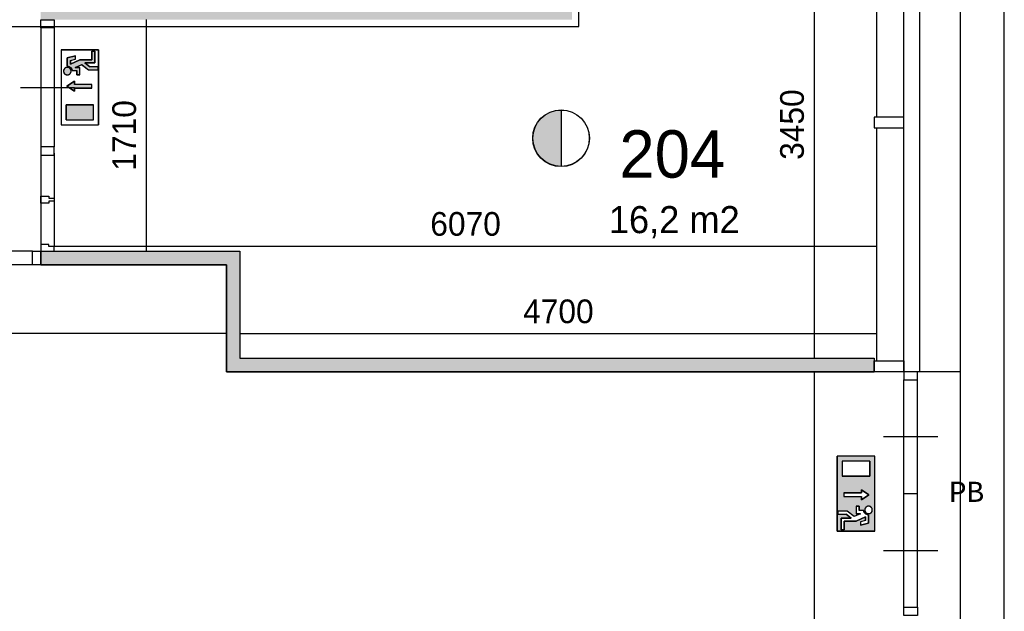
# Model space of a CAD drawing. Extents: x 393774 to 561444, y -100020 to -6220.
# Tile 45 of 47: x 529819 to 537085, y -22490 to -18120. Entities that reach past the tile are written whole.
import ezdxf
from ezdxf.enums import TextEntityAlignment as Align

# ---------------------------------------------------------------- set-up
doc = ezdxf.new("R2010")
doc.units = 0
doc.header["$MEASUREMENT"] = 0
doc.header["$PDMODE"] = 35
doc.header["$PDSIZE"] = -0.5
doc.layers.get('0').update_dxf_attribs({"linetype": 'CONTINUOUS'})
doc.layers.get('DEFPOINTS').update_dxf_attribs({"linetype": 'CONTINUOUS'})
for name, color, linetype in [('-02$TEKST$$$MAAT', 252, 'CONTINUOUS'), ('AA$1A---_ARCEER', 252, 'CONTINUOUS'), ('AL21----_BUITENWAND', 252, 'CONTINUOUS'), ('AL22----_BINNENWAND', 252, 'CONTINUOUS'), ('AL31----_BUITENKOZIJN', 252, 'CONTINUOUS'), ('AL32----_BINNENKOZIJN', 252, 'CONTINUOUS'), ('AM$1A---_MAATVOERING', 252, 'CONTINUOUS'), ('Brandweer', 252, 'CONTINUOUS'), ('brandweer NIEUW', 252, 'CONTINUOUS'), ('COMPARTIMENTERING', 252, 'CONTINUOUS'), ('LAYER01', 252, 'CONTINUOUS'), ('M2', 252, 'CONTINUOUS'), ('OMPARTIMENTERING', 252, 'CONTINUOUS')]:
    doc.layers.add(name, color=color, linetype=linetype)
doc.styles.add('B-01', font='b-gbp')
doc.styles.add('MONOTXT', font='MONOTXT')
doc.dimstyles.new('BBA_STAND', dxfattribs={"dimtxt": 175, "dimasz": 1, "dimexe": 1, "dimexo": 0.001, "dimgap": 75, "dimtad": 1, "dimdec": 0, "dimzin": 0, "dimdsep": 46, "dimtxsty": 'B-01', "dimblk": 'NONE', "dimblk1": 'NONE', "dimblk2": 'PIJL1', "dimcen": 1, "dimse1": 1, "dimse2": 1, "dimclrd": 256, "dimclre": 1, "dimclrt": 256, "dimadec": 0, "dimazin": 0, "dimtfac": 1, "dimtdec": 0, "dimtmove": 0, "dimatfit": 0, "dimldrblk": 'PIJL1', "dimfxl": 1, "dimtolj": 1, "dimtzin": 0, "dimarcsym": 0})

# ---------------------------------------------------------------- blocks, each defined once
blk = doc.blocks.new('*D6')
at = {"layer": 'AM$1A---_MAATVOERING', "lineweight": -2, "transparency": 16777216}
blk.add_line((537084.9, -37534), (537084.9, -9306.1), dxfattribs=at)
at = {"layer": 'DEFPOINTS', "color": 0, "transparency": 16777216}
for p in [(536758.2, -9306.1), (537084.9, -9306.1), (536758.3, -37534)]:
    blk.add_point(p, dxfattribs=at)
at = {"layer": 'AM$1A---_MAATVOERING', "transparency": 16777216, "insert": (536922.4, -23420), "char_height": 175, "attachment_point": 5, "rotation": 90, "style": 'B-01'}
blk.add_mtext('\\A1;28228', dxfattribs=at)
blk = doc.blocks.new('_None')
blk = doc.blocks.new('PIJL1')
at = {"color": 1, "linetype": 'ByBlock'}
blk.add_line((0, 82.6), (0, -82.6), dxfattribs=at)
blk.add_solid([(-100, 16.7), (-100, -16.7), (0, 0)], dxfattribs=at)
blk = doc.blocks.new('*D9')
at = {"layer": 'AM$1A---_MAATVOERING', "lineweight": -2, "transparency": 16777216}
blk.add_line((535681.9, -17170.1), (535681.9, -20620.1), dxfattribs=at)
at = {"layer": 'DEFPOINTS', "color": 0, "transparency": 16777216}
for p in [(535509.3, -17170.1), (535509.3, -20620.1), (535681.9, -20620.1)]:
    blk.add_point(p, dxfattribs=at)
at = {"layer": 'AM$1A---_MAATVOERING', "transparency": 16777216, "insert": (535519.4, -18895.1), "char_height": 175, "attachment_point": 5, "rotation": 90, "style": 'B-01'}
blk.add_mtext('\\A1;3450', dxfattribs=at)
blk = doc.blocks.new('*D11')
at = {"layer": 'AM$1A---_MAATVOERING', "lineweight": -2, "transparency": 16777216}
blk.add_line((535681.9, -20720.1), (535681.9, -33270.1), dxfattribs=at)
at = {"layer": 'DEFPOINTS', "color": 0, "transparency": 16777216}
for p in [(535090.9, -20720.1), (535320.9, -33270.1), (535681.9, -33270.1)]:
    blk.add_point(p, dxfattribs=at)
at = {"layer": 'AM$1A---_MAATVOERING', "transparency": 16777216, "insert": (535519.4, -26995.1), "char_height": 175, "attachment_point": 5, "rotation": 90, "style": 'B-01'}
blk.add_mtext('\\A1;12550', dxfattribs=at)
blk = doc.blocks.new('*D13')
at = {"layer": 'AM$1A---_MAATVOERING', "lineweight": -2, "transparency": 16777216}
blk.add_line((531444.3, -20438.1), (536144.3, -20438.1), dxfattribs=at)
at = {"layer": 'DEFPOINTS', "color": 0, "transparency": 16777216}
for p in [(531444.3, -20225.1), (536144.3, -20225.1), (536144.3, -20438.1)]:
    blk.add_point(p, dxfattribs=at)
at = {"layer": 'AM$1A---_MAATVOERING', "transparency": 16777216, "insert": (533794.3, -20275.6), "char_height": 175, "attachment_point": 5, "style": 'B-01'}
blk.add_mtext('\\A1;4700', dxfattribs=at)
blk = doc.blocks.new('*D14')
at = {"layer": 'AM$1A---_MAATVOERING', "lineweight": -2, "transparency": 16777216}
blk.add_line((530753.8, -19830.1), (530753.8, -18120.1), dxfattribs=at)
at = {"layer": 'DEFPOINTS', "color": 0, "transparency": 16777216}
for p in [(530753.8, -18120.1), (531172.8, -18120.1), (531243.2, -19830.1)]:
    blk.add_point(p, dxfattribs=at)
at = {"layer": 'AM$1A---_MAATVOERING', "transparency": 16777216, "insert": (530591.3, -18975.1), "char_height": 175, "attachment_point": 5, "rotation": 90, "style": 'B-01'}
blk.add_mtext('\\A1;1710', dxfattribs=at)
blk = doc.blocks.new('*D28')
at = {"layer": 'AM$1A---_MAATVOERING', "lineweight": -2, "transparency": 16777216}
blk.add_line((531344.3, -20438.1), (525174.3, -20438.1), dxfattribs=at)
at = {"layer": 'DEFPOINTS', "color": 0, "transparency": 16777216}
for p in [(525174.3, -20438.1), (525174.3, -20531.1), (531344.3, -20531.1)]:
    blk.add_point(p, dxfattribs=at)
at = {"layer": 'AM$1A---_MAATVOERING', "transparency": 16777216, "insert": (528259.3, -20275.6), "char_height": 175, "attachment_point": 5, "style": 'B-01'}
blk.add_mtext('\\A1;6170', dxfattribs=at)
blk = doc.blocks.new('*D180')
at = {"layer": 'AM$1A---_MAATVOERING', "lineweight": -2, "transparency": 16777216}
blk.add_line((530074.3, -19792.3), (536144.3, -19792.3), dxfattribs=at)
at = {"layer": 'DEFPOINTS', "color": 0, "transparency": 16777216}
for p in [(530074.3, -19629.5), (536144.3, -19780.1), (536144.3, -19792.3)]:
    blk.add_point(p, dxfattribs=at)
at = {"layer": 'AM$1A---_MAATVOERING', "transparency": 16777216, "insert": (533109.3, -19629.8), "char_height": 175, "attachment_point": 5, "style": 'B-01'}
blk.add_mtext('\\A1;6070', dxfattribs=at)

msp = doc.modelspace()

# ---------------------------------------------------------------- hatches: boundary and pattern name
at = {"layer": 'AA$1A---_ARCEER'}
h = msp.add_hatch(color=256, dxfattribs=at)
h.paths.add_polyline_path([(533684.3, -15420.1), (533684.3, -17920.1), (529974.3, -17920.1), (529974.3, -18120.1), (533894.3, -18120.1), (533894.3, -17920.1), (533894.3, -15420.1), (533894.3, -15220.1), (522194.3, -15220.1), (522194.3, -15420.1), (522194.3, -17920.1), (522404.3, -17920.1), (522404.3, -15420.1)])
h.paths.add_polyline_path([(528874.3, -18120.1), (528874.3, -17920.1), (528844.3, -17920.1), (528844.3, -17120.1), (528744.3, -17120.1), (528744.3, -17920.1), (528344.3, -17920.1), (528344.3, -15420.1), (528266.9, -15420.1), (528244.3, -15442.7), (528244.3, -17920.1), (528244.3, -18120.1)], flags=17)
h.paths.add_polyline_path([(528844.3, -16221.2), (528844.3, -15420.1), (528744.3, -15420.1), (528744.3, -16221.2)], flags=16)
h.paths.add_polyline_path([(525403.3, -15220.1), (525403.3, -9940.1), (525303.3, -9940.1), (525303.3, -13170.1), (525303.3, -15220.1)])
h.paths.add_polyline_path([(525894.3, -17920.1), (525894.3, -16820.1), (527244.3, -16820.1), (527244.3, -16720.1), (525894.3, -16720.1), (525894.3, -15420.1), (525794.3, -15420.1), (525794.3, -16720.1), (524594.3, -16720.1), (524594.3, -16820.1), (525794.3, -16820.1), (525794.3, -17920.1)], flags=17)
h.paths.add_polyline_path([(527244.3, -18120.1), (527244.3, -17920.1), (527144.3, -17920.1), (524544.3, -17920.1), (524544.3, -18120.1)], flags=17)
h.paths.add_polyline_path([(527244.3, -15820.1), (527244.3, -15420.1), (527144.3, -15420.1), (527144.3, -15820.1)], flags=16)
h.paths.add_polyline_path([(527244.3, -17920.1), (527244.3, -17720.1), (527144.3, -17720.1), (527144.3, -17920.1)], flags=16)
h.paths.add_polyline_path([(524694.3, -17920.1), (524694.3, -17720.1), (524594.3, -17720.1), (524594.3, -17920.1)], flags=16)
h.paths.add_polyline_path([(524694.3, -15820.1), (524694.3, -15420.1), (524594.3, -15420.1), (524594.3, -15820.1)], flags=16)
h.paths.add_polyline_path([(523394.3, -16220), (523394.3, -15420.1), (523294.3, -15420.1), (523294.3, -16220)], flags=17)
h.paths.add_polyline_path([(523394.3, -17920.1), (523394.3, -17120.1), (523294.3, -17120.1), (523294.3, -17920.1)], flags=17)
h.paths.add_polyline_path([(523544.3, -18120.1), (523544.3, -17920.1), (522307.3, -17920.1), (522194.3, -17920.1), (522194.3, -18120.1), (522307.3, -18120.1)])
h.paths.add_polyline_path([(521804.3, -13955.3), (521804.3, -9940.1), (521704.3, -9940.1), (521704.3, -14011.7)])
h.paths.add_polyline_path([(529074.3, -19930.1), (529074.3, -19830.1), (525074.3, -19830.1), (525074.3, -22820.1), (525174.3, -22820.1), (525174.3, -19930.1)])
h.paths.add_polyline_path([(531344.3, -19930.1), (531344.3, -20720.1), (536124.3, -20720.1), (536124.3, -20620.1), (531444.3, -20620.1), (531444.3, -19830.1), (529974.3, -19830.1), (529974.3, -19930.1)])
h.paths.add_polyline_path([(536124.3, -17170.1), (536124.3, -17070.1), (534894.3, -17070.1), (534894.3, -17170.1)])
h.paths.add_polyline_path([(525174.3, -29710.1), (525174.3, -24120.1), (525074.3, -24120.1), (525074.3, -29710.1)])
h = msp.add_hatch(color=256, dxfattribs=at)
h.paths.add_polyline_path([(536030.7, -21615.4), (536030.7, -21592.3), (536073.6, -21620.9), (536129.5, -21620.9), (536129.5, -21343.5), (535852.1, -21343.5), (535852.1, -21898.3), (536129.5, -21898.3), (536129.5, -21620.9), (536073.6, -21620.9), (536086.2, -21629.3), (536030.7, -21666.3), (536030.7, -21643.1), (535901.2, -21643.1), (535901.2, -21615.4)])
h.paths.add_polyline_path([(535889.1, -21491.4), (535889.1, -21380.5), (536092.5, -21380.5), (536092.5, -21491.4)], flags=16)
h.paths.add_polyline_path([(535990.8, -21713.4), (536013.9, -21713.4), (536013.9, -21745.8), (536047.1, -21745.8), (536047.5, -21745.8), (536047.5, -21746.2), (536047.6, -21746.6), (536047.6, -21747), (536047.7, -21747.4), (536047.8, -21747.7), (536048.1, -21749.2), (536049.1, -21752.5), (536049.6, -21754), (536052.3, -21759.6), (536052.7, -21760.2), (536057.1, -21766), (536057.3, -21766.2), (536060.8, -21769.4), (536061.3, -21769.8), (536066.5, -21773.1), (536066.9, -21773.3), (536076.5, -21776.6), (536076.8, -21776.6), (536083.6, -21777.3), (536083.3, -21777.3), (536083.3, -21838.2), (536023.2, -21853.3), (536023.2, -21829.4), (536060.2, -21820.2), (536060.2, -21793.3), (535991.7, -21824.4), (535903, -21824.4), (535903, -21889.1), (535879.8, -21889.1), (535879.8, -21801.2), (535953.8, -21801.2), (535918.1, -21773.5), (535856.7, -21773.5), (535856.7, -21750.4), (535926.1, -21750.4), (535977.3, -21790.3), (536024.4, -21768.9), (535990.8, -21768.9)], flags=16)
h.paths.add_polyline_path([(536103, -21721.5), (536103.2, -21721.8), (536105.6, -21724.6), (536107.8, -21728), (536109.5, -21731.8), (536109.9, -21733.2), (536109.9, -21733.3), (536109.9, -21733.2), (536109.9, -21733.3), (536110.6, -21735.7), (536111.1, -21739.8), (536111, -21743.9), (536110.3, -21747.9), (536109, -21751.8), (536108.9, -21752), (536107.1, -21755.4), (536104.8, -21758.8), (536103.6, -21760), (536103.4, -21760.3), (536103.4, -21760.3), (536100.9, -21762.6), (536097.6, -21765), (536093.9, -21766.8), (536092.1, -21767.4), (536091.6, -21767.7), (536092, -21767.5), (536088.5, -21768.5), (536087.4, -21768.6), (536084.7, -21768.9), (536080.6, -21768.8), (536076.5, -21768.1), (536072.6, -21766.8), (536069, -21765), (536065.7, -21762.6), (536062.7, -21759.8), (536060.2, -21756.6), (536058.1, -21753), (536056.7, -21749.2), (536056.7, -21749.1), (536055.8, -21745.2), (536055.6, -21742.5), (536055.5, -21742.1), (536055.6, -21738.4), (536056.1, -21735.8), (536056.1, -21735.4), (536057.1, -21731.7), (536058.8, -21727.9), (536059.3, -21727.2), (536061, -21724.6), (536063.6, -21721.5), (536065.4, -21719.9), (536065.8, -21719.5), (536069, -21717.2), (536069.4, -21717.1), (536072.7, -21715.4), (536072.8, -21715.4), (536076.5, -21714.1), (536078.8, -21713.8), (536079.3, -21713.6), (536083.3, -21713.3), (536087.4, -21713.6), (536091.6, -21714.6), (536092.3, -21714.9), (536095.2, -21716), (536096.6, -21716.8), (536096.8, -21716.9), (536096.6, -21716.8), (536096.8, -21716.9), (536098.7, -21718), (536100.1, -21719.1), (536100.7, -21719.5), (536100.4, -21719.2)], flags=16)
at = {"layer": 'Brandweer'}
h = msp.add_hatch(color=256, dxfattribs=at)
h.paths.add_polyline_path([(530276.5, -18451.1), (530327.7, -18491), (530397.1, -18491), (530397.1, -18467.9), (530335.7, -18467.9), (530300, -18440.1), (530374, -18440.1), (530374, -18352.3), (530350.9, -18352.3), (530350.9, -18417), (530262.1, -18417), (530193.6, -18448.1), (530193.6, -18421.2), (530230.6, -18411.9), (530230.6, -18388.1), (530170.5, -18403.1), (530170.5, -18464.1), (530172.7, -18464.2), (530174.6, -18464.3), (530176.6, -18464.6), (530178.7, -18465), (530180.7, -18465.6), (530182.6, -18466.2), (530184.5, -18466.9), (530186.4, -18467.8), (530188.2, -18468.7), (530189.1, -18469.3), (530190, -18469.8), (530190.2, -18470), (530191.5, -18470.8), (530193.1, -18472), (530194.8, -18473.4), (530195.6, -18474.2), (530196.5, -18475.1), (530196.6, -18475.2), (530197.7, -18476.5), (530199.2, -18478.2), (530199.1, -18478.2), (530199.8, -18479.1), (530200.5, -18480), (530201.7, -18481.9), (530202.5, -18483.5), (530202.5, -18483.5), (530203.3, -18485), (530204.1, -18486.9), (530204.8, -18488.9), (530205.4, -18490.8), (530205.9, -18492.8), (530206.7, -18495.6), (530239.9, -18495.6), (530239.9, -18528), (530263, -18528), (530263, -18472.5), (530229.4, -18472.5)])
h.paths.add_polyline_path([(530198.2, -18498.8), (530198.2, -18498.8), (530197.3, -18492.8), (530197.2, -18492.7), (530195.7, -18488.6), (530195.7, -18488.5), (530193.9, -18485.3), (530193.8, -18485.2), (530191.5, -18482.1), (530191.4, -18482), (530188.1, -18478.7), (530184.2, -18476.1), (530184, -18476), (530180.9, -18474.5), (530180.8, -18474.4), (530176.7, -18473.2), (530176.5, -18473.1), (530173.9, -18472.7), (530173.8, -18472.7), (530169.2, -18472.5), (530169.2, -18472.5), (530166.4, -18472.8), (530161.9, -18473.9), (530161.8, -18473.9), (530156.7, -18476.2), (530156.6, -18476.2), (530152.8, -18478.9), (530152.7, -18479), (530150.4, -18481.2), (530150.2, -18481.3), (530147.4, -18485), (530147.3, -18485.1), (530145.3, -18488.8), (530145.2, -18489), (530143.4, -18494.5), (530143.4, -18494.6), (530142.8, -18501.9), (530142.8, -18502), (530143.9, -18508.1), (530143.9, -18508.1), (530145.5, -18512.2), (530145.6, -18512.3), (530146.6, -18514.2), (530146.7, -18514.4), (530148.3, -18516.9), (530148.5, -18517), (530150.1, -18519), (530150.2, -18519.1), (530153.5, -18522.1), (530153.7, -18522.2), (530157, -18524.4), (530157.2, -18524.6), (530161.4, -18526.4), (530161.5, -18526.5), (530167.1, -18527.7), (530167.3, -18527.8), (530171.3, -18528), (530171.5, -18527.9), (530174.8, -18527.6), (530175, -18527.6), (530180.5, -18526.1), (530180.7, -18526), (530183.9, -18524.5), (530184.1, -18524.4), (530188.3, -18521.5), (530188.4, -18521.4), (530192.5, -18517.2), (530192.6, -18517), (530194.4, -18514.3), (530194.5, -18514.2), (530196.5, -18509.9), (530196.6, -18509.8), (530197.8, -18505.6), (530197.8, -18505.5)])
h.paths.add_polyline_path([(530352.6, -18598.2), (530223.1, -18598.2), (530223.1, -18575.1), (530167.6, -18612.1), (530223.1, -18649.1), (530223.1, -18626), (530352.6, -18626)])
h.paths.add_polyline_path([(530364.7, -18749.9), (530161.3, -18749.9), (530161.3, -18860.9), (530364.7, -18860.9)])
at = {"layer": 'brandweer NIEUW'}
msp.add_hatch(color=256, dxfattribs=at).paths.add_polyline_path([(533814, -19204), (533814, -18787.6, 1)])

# ---------------------------------------------------------------- linework, layer by layer
at = {"layer": 'AL21----_BUITENWAND'}
for points in [[(536758.3, -9306.2), (536758.3, -37534.1), (533444.3, -37534.1)], [(536344.3, -20720.1), (536344.3, -9720.2), (536458.3, -9606.2), (536458.3, -20720.1)], [(536144.3, -18840.1), (536144.3, -17170.1)], [(536144.3, -20640.1), (536144.3, -18920.1)]]:
    msp.add_lwpolyline(points, dxfattribs=at)
msp.add_lwpolyline([(536344.3, -18920.1), (536344.3, -18840.1), (536124.3, -18840.1), (536124.3, -18920.1)], close=True, dxfattribs=at)
at = {"layer": 'AL22----_BINNENWAND'}
msp.add_line((536124.3, -20620.1), (536124.3, -20720.1), dxfattribs=at)
for points in [[(529974.3, -19830.1), (531444.3, -19830.1)], [(529974.3, -19830.1), (531444.3, -19830.1), (531444.3, -20620.1), (536124.3, -20620.1)], [(529974.3, -19830.1), (531444.3, -19830.1), (531444.3, -20620.1), (536124.3, -20620.1)], [(529974.3, -19930.1), (529974.3, -19830.1)], [(529974.3, -19930.1), (529974.3, -19830.1)], [(529974.3, -19930.1), (529974.3, -19830.1)], [(531444.3, -19830.1), (531444.3, -20620.1)], [(531344.3, -19930.1), (529974.3, -19930.1)], [(529974.3, -19930.1), (531344.3, -19930.1), (531344.3, -20720.1), (536124.3, -20720.1)], [(529974.3, -19930.1), (531344.3, -19930.1), (531344.3, -20720.1), (536124.3, -20720.1)], [(531344.3, -20720.1), (531344.3, -19930.1)], [(531444.3, -20620.1), (536124.3, -20620.1)], [(536124.3, -20720.1), (531344.3, -20720.1)]]:
    msp.add_lwpolyline(points, dxfattribs=at)
at = {"layer": 'AL31----_BUITENKOZIJN'}
for points in [[(536124.3, -20720.1), (536124.3, -20640.1), (536344.3, -20640.1), (536344.3, -20720.1)], [(536124.3, -20720.1), (536124.3, -20640.1), (536344.3, -20640.1), (536344.3, -20720.1)], [(536344.3, -20720.1), (536344.3, -20779.8), (536444, -20779.8), (536444, -20720.1)], [(536344.3, -22520.1), (536344.3, -22460.1), (536444.3, -22460.1), (536444.3, -22520.1)]]:
    msp.add_lwpolyline(points, close=True, dxfattribs=at)
for points in [[(536758.3, -20720.1), (536344.3, -20720.1)], [(536758.3, -20720.1), (536344.3, -20720.1)], [(536344.3, -22460.1), (536344.3, -20779.8)], [(536444.3, -22460.1), (536444, -20779.8)], [(536194.3, -21199.9), (536394.3, -21199.9), (536594.3, -21199.9)], [(536344.3, -21620), (536444.3, -21620)], [(536194.3, -22040), (536394.3, -22040), (536594.3, -22040)]]:
    msp.add_lwpolyline(points, dxfattribs=at)
at = {"layer": 'AL32----_BINNENKOZIJN'}
for points in [[(530074.3, -18120.6), (530074.3, -18180.6), (529974.3, -18180.6), (529974.3, -18120.6)], [(530074.3, -19120.1), (530074.3, -19060.3), (529974.5, -19060.3), (529974.5, -19120.1)], [(529974.3, -19930.1), (529914.3, -19930.1), (529914.3, -19830.1), (529974.3, -19830.1)], [(530074.3, -19830.1), (530074.3, -19795.1), (530034.3, -19795.1), (530034.3, -19780.1), (529974.3, -19780.1), (529974.3, -19830.1)], [(530074.3, -19830.1), (530074.3, -19795.1), (530034.3, -19795.1), (530034.3, -19780.1), (529974.3, -19780.1), (529974.3, -19830.1)]]:
    msp.add_lwpolyline(points, close=True, dxfattribs=at)
for points in [[(529974.3, -18180.6), (529974.5, -19060.3)], [(530074.3, -18180.6), (530074.3, -19060.3)], [(529824.3, -18620.5), (530024.3, -18620.5), (530224.3, -18620.5)], [(530074.3, -19105.1), (530074.3, -19795.1)], [(530074.3, -19105.1), (530074.3, -19795.1)], [(529974.3, -19120.1), (529974.3, -19779.1)], [(529974.3, -19120.1), (529974.3, -19779.1)], [(530074.3, -19439.6), (530074.3, -19459.6), (530034.3, -19459.6), (530034.3, -19474.6), (529974.3, -19474.6), (529974.3, -19424.6), (530034.3, -19424.6)], [(530074.3, -19439.6), (530074.3, -19459.6), (530034.3, -19459.6), (530034.3, -19474.6), (529974.3, -19474.6), (529974.3, -19424.6), (530034.3, -19424.6)], [(530034.3, -19424.6), (530034.3, -19439.6), (530074.3, -19439.6)], [(530034.3, -19424.6), (530034.3, -19439.6), (530074.3, -19439.6)], [(529914.3, -19830.1), (529134, -19830.3)], [(529914.3, -19930.1), (529134, -19930.1)]]:
    msp.add_lwpolyline(points, dxfattribs=at)
at = {"layer": 'Brandweer'}
for p, q in [((530124.3, -18343), (530401.7, -18343)), ((530350.9, -18417), (530350.9, -18352.3)), ((530350.9, -18352.3), (530374, -18352.3)), ((530374, -18352.3), (530374, -18440.1)), ((530401.7, -18343), (530401.7, -18897.9)), ((530170.5, -18403.1), (530230.6, -18388.1)), ((530170.5, -18464.1), (530170.5, -18403.1)), ((530193.6, -18421.2), (530230.6, -18411.9)), ((530193.6, -18448.1), (530262.1, -18417)), ((530193.6, -18421.2), (530193.6, -18448.1)), ((530229.4, -18472.5), (530276.5, -18451.1)), ((530230.6, -18411.9), (530230.6, -18388.1)), ((530262.1, -18417), (530350.9, -18417)), ((530276.3, -18451), (530327.7, -18491)), ((530374, -18440.1), (530300, -18440.1)), ((530300, -18440.1), (530335.7, -18467.9)), ((530206.3, -18495.6), (530239.9, -18495.6)), ((530229.4, -18472.5), (530263, -18472.5)), ((530239.9, -18528), (530239.9, -18495.6)), ((530263, -18528), (530263, -18472.5)), ((530327.7, -18491), (530397.1, -18491)), ((530397.1, -18467.9), (530335.7, -18467.9)), ((530397.1, -18491), (530397.1, -18467.9)), ((530167.6, -18612.1), (530223.1, -18575.1)), ((530223.1, -18575.1), (530223.1, -18598.2)), ((530352.6, -18598.2), (530223.1, -18598.2)), ((530263, -18528), (530239.9, -18528)), ((530223.1, -18649.1), (530167.6, -18612.1)), ((530352.6, -18626), (530223.1, -18626)), ((530223.1, -18626), (530223.1, -18649.1)), ((530161.3, -18749.9), (530364.7, -18749.9)), ((530161.3, -18860.9), (530161.3, -18749.9)), ((530364.7, -18860.9), (530364.7, -18749.9)), ((530161.3, -18860.9), (530364.7, -18860.9)), ((530124.3, -18897.9), (530401.7, -18897.9)), ((536129.5, -21343.5), (535852.1, -21343.5)), ((535852.1, -21898.3), (535852.1, -21343.5)), ((535889.1, -21380.5), (535889.1, -21491.4)), ((536092.5, -21380.5), (535889.1, -21380.5)), ((536092.5, -21380.5), (536092.5, -21491.4)), ((536092.5, -21491.4), (535889.1, -21491.4)), ((535901.2, -21615.4), (536030.7, -21615.4)), ((535901.2, -21643.1), (536030.7, -21643.1)), ((536030.7, -21592.3), (536086.2, -21629.3)), ((536030.7, -21615.4), (536030.7, -21592.3)), ((536086.2, -21629.3), (536030.7, -21666.3)), ((536030.7, -21666.3), (536030.7, -21643.1)), ((535990.8, -21713.4), (536013.9, -21713.4)), ((535990.8, -21713.4), (535990.8, -21768.9)), ((536013.9, -21713.4), (536013.9, -21745.8)), ((535856.7, -21750.4), (535856.7, -21773.5)), ((535926.1, -21750.4), (535856.7, -21750.4)), ((535856.7, -21773.5), (535918.1, -21773.5)), ((535953.8, -21801.2), (535918.1, -21773.5)), ((535977.5, -21790.4), (535926.1, -21750.4)), ((536024.4, -21768.9), (535977.3, -21790.3)), ((536024.4, -21768.9), (535990.8, -21768.9)), ((536060.2, -21793.3), (535991.7, -21824.4)), ((536047.5, -21745.8), (536013.9, -21745.8)), ((536060.2, -21820.2), (536060.2, -21793.3)), ((536083.3, -21777.2), (536083.3, -21838.2)), ((535879.8, -21889.1), (535879.8, -21801.2)), ((535879.8, -21801.2), (535953.8, -21801.2)), ((535903, -21824.4), (535903, -21889.1)), ((535991.7, -21824.4), (535903, -21824.4)), ((536060.2, -21820.2), (536023.2, -21829.4)), ((536023.2, -21829.4), (536023.2, -21853.3)), ((536083.3, -21838.2), (536023.2, -21853.3)), ((536129.5, -21898.3), (535852.1, -21898.3)), ((535903, -21889.1), (535879.8, -21889.1))]:
    msp.add_line(p, q, dxfattribs=at)
for points in [[(530170.5, -18464.1), (530177.2, -18464.7), (530187.2, -18468.2), (530192.6, -18471.7), (530196.6, -18475.2), (530201.3, -18481.3), (530204.4, -18487.7), (530205.8, -18492.6), (530206.7, -18495.6), (530239.9, -18495.6), (530239.9, -18528), (530263, -18528), (530263, -18472.5), (530229.4, -18472.5), (530276.5, -18451.1), (530327.7, -18491), (530397.1, -18491), (530397.1, -18467.9), (530335.7, -18467.9), (530300, -18440.1), (530374, -18440.1), (530374, -18352.3), (530350.9, -18352.3), (530350.9, -18417), (530262.1, -18417), (530193.6, -18448.1), (530193.6, -18421.2), (530230.6, -18411.9), (530230.6, -18388.1), (530170.5, -18403.1)], [(536083.3, -21777.2), (536076.6, -21776.6), (536066.6, -21773.2), (536061.2, -21769.7), (536057.2, -21766.1), (536052.5, -21760), (536049.4, -21753.6), (536048, -21748.8), (536047.1, -21745.8), (536013.9, -21745.8), (536013.9, -21713.4), (535990.8, -21713.4), (535990.8, -21768.9), (536024.4, -21768.9), (535977.3, -21790.3), (535926.1, -21750.4), (535856.7, -21750.4), (535856.7, -21773.5), (535918.1, -21773.5), (535953.8, -21801.2), (535879.8, -21801.2), (535879.8, -21889.1), (535903, -21889.1), (535903, -21824.4), (535991.7, -21824.4), (536060.2, -21793.3), (536060.2, -21820.2), (536023.2, -21829.4), (536023.2, -21853.3), (536083.3, -21838.2)]]:
    msp.add_lwpolyline(points, close=True, dxfattribs=at)
for points in [[(530374, -18352.3), (530350.9, -18352.3), (530350.9, -18417), (530262.1, -18417), (530193.6, -18448.1), (530193.6, -18421.2), (530230.6, -18411.9), (530230.6, -18388.1), (530170.5, -18403.1), (530170.5, -18464.1), (530176.4, -18464.6), (530178.9, -18465.1), (530181.4, -18465.8), (530184.1, -18466.8), (530187.6, -18468.4), (530190.4, -18470.1), (530192.2, -18471.4), (530194.6, -18473.3), (530196.4, -18475.1), (530198.9, -18477.9), (530200.9, -18480.6), (530202.6, -18483.7), (530204, -18486.6), (530205.4, -18490.7), (530206, -18493.7), (530206.7, -18495.6), (530239.9, -18495.6), (530239.9, -18528), (530263, -18528), (530263, -18472.5), (530229.4, -18472.5), (530276.5, -18451.1), (530327.7, -18491), (530397.1, -18491), (530397.1, -18467.9), (530335.7, -18467.9), (530300, -18440.1), (530374, -18440.1), (530374, -18352.3)], [(530150.9, -18519.8), (530151.9, -18520.8), (530152.9, -18521.7), (530154, -18522.5), (530155.1, -18523.3), (530156.3, -18524), (530157.5, -18524.7), (530158.7, -18525.3), (530159.9, -18525.9), (530161.2, -18526.3), (530162.5, -18526.8), (530163.8, -18527.1), (530165.1, -18527.4), (530166.5, -18527.7), (530167.8, -18527.8), (530169.2, -18527.9), (530170.5, -18528), (530171.9, -18527.9), (530173.2, -18527.8), (530174.6, -18527.7), (530175.9, -18527.4), (530177.3, -18527.1), (530178.6, -18526.8), (530179.9, -18526.3), (530181.1, -18525.9), (530182.4, -18525.3), (530183.6, -18524.7), (530184.8, -18524), (530185.9, -18523.3), (530187.1, -18522.5), (530188.1, -18521.7), (530189.2, -18520.8), (530190.1, -18519.8), (530191.1, -18518.9), (530192, -18517.8), (530192.8, -18516.8), (530193.6, -18515.6), (530194.3, -18514.5), (530195, -18513.3), (530195.6, -18512.1), (530196.2, -18510.8), (530196.7, -18509.6), (530197.1, -18508.3), (530197.4, -18507), (530197.7, -18505.6), (530198, -18504.3), (530198.1, -18502.9), (530198.2, -18501.6), (530198.3, -18500.2), (530198.2, -18498.9), (530198.1, -18497.5), (530198, -18496.2), (530197.7, -18494.8), (530197.4, -18493.5), (530197.1, -18492.2), (530196.7, -18490.9), (530196.2, -18489.6), (530195.6, -18488.4), (530195, -18487.1), (530194.3, -18486), (530193.6, -18484.8), (530192.8, -18483.7), (530192, -18482.6), (530191.1, -18481.6), (530190.1, -18480.6), (530189.2, -18479.7), (530188.1, -18478.8), (530187.1, -18477.9), (530185.9, -18477.2), (530184.8, -18476.4), (530183.6, -18475.8), (530182.4, -18475.1), (530181.1, -18474.6), (530179.9, -18474.1), (530178.6, -18473.7), (530177.3, -18473.3), (530175.9, -18473), (530174.6, -18472.8), (530173.2, -18472.6), (530171.9, -18472.5), (530170.5, -18472.5), (530169.2, -18472.5), (530167.8, -18472.6), (530166.5, -18472.8), (530165.1, -18473), (530163.8, -18473.3), (530162.5, -18473.7), (530161.2, -18474.1), (530159.9, -18474.6), (530158.7, -18475.1), (530157.5, -18475.8), (530156.3, -18476.4), (530155.1, -18477.2), (530154, -18477.9), (530152.9, -18478.8), (530151.9, -18479.7), (530150.9, -18480.6), (530150, -18481.6), (530149.1, -18482.6), (530148.2, -18483.7), (530147.5, -18484.8), (530146.7, -18486), (530146.1, -18487.2), (530145.4, -18488.4), (530144.9, -18489.6), (530144.4, -18490.9), (530144, -18492.2), (530143.6, -18493.5), (530143.3, -18494.8), (530143.1, -18496.2), (530142.9, -18497.5), (530142.8, -18498.9), (530142.8, -18500.2), (530142.8, -18501.6), (530142.9, -18502.9), (530143.1, -18504.3), (530143.3, -18505.6), (530143.6, -18507), (530144, -18508.3), (530144.4, -18509.6), (530144.9, -18510.8), (530145.4, -18512.1), (530146.1, -18513.3), (530146.7, -18514.5), (530147.5, -18515.6), (530148.2, -18516.8), (530149.1, -18517.8), (530150, -18518.9), (530150.9, -18519.8)], [(530166.4, -18472.8), (530161.8, -18473.9), (530156.7, -18476.2), (530152.8, -18478.9), (530150.3, -18481.3), (530147.3, -18485), (530145.2, -18488.9), (530143.4, -18494.5), (530142.8, -18501.9), (530143.9, -18508.1), (530145.5, -18512.2), (530146.6, -18514.3), (530148.4, -18516.9), (530150.2, -18519.1), (530153.6, -18522.2), (530157.1, -18524.5), (530161.4, -18526.4), (530167.2, -18527.8), (530171.4, -18528), (530174.9, -18527.6), (530180.6, -18526.1), (530184, -18524.5), (530188.4, -18521.5), (530192.5, -18517.1), (530194.4, -18514.3), (530196.5, -18509.9), (530197.8, -18505.5), (530198.2, -18498.8), (530197.2, -18492.8), (530195.7, -18488.5), (530193.9, -18485.2), (530191.5, -18482.1), (530188.1, -18478.7), (530184.1, -18476), (530180.8, -18474.5), (530176.6, -18473.2), (530173.8, -18472.7), (530169.2, -18472.5), (530166.4, -18472.8)], [(530170.5, -18464.1), (530170.9, -18464.1), (530171.3, -18464.1), (530171.8, -18464.1), (530172.2, -18464.2), (530172.6, -18464.2), (530173, -18464.2), (530173.4, -18464.2), (530173.8, -18464.3), (530174.2, -18464.3), (530174.6, -18464.3), (530175, -18464.4), (530175.4, -18464.4), (530175.8, -18464.5), (530176.2, -18464.6), (530176.6, -18464.6), (530177, -18464.7), (530177.4, -18464.8), (530177.8, -18464.9), (530178.2, -18464.9), (530178.6, -18465), (530179, -18465.1), (530179.4, -18465.2), (530179.8, -18465.3), (530180.2, -18465.4), (530180.6, -18465.5), (530181, -18465.7), (530181.3, -18465.8), (530181.7, -18465.9), (530182.1, -18466), (530182.5, -18466.2), (530182.9, -18466.3), (530183.3, -18466.4), (530183.6, -18466.6), (530184, -18466.7), (530184.4, -18466.9), (530184.8, -18467), (530185.2, -18467.2), (530185.5, -18467.4), (530185.9, -18467.5), (530186.3, -18467.7), (530186.6, -18467.9), (530187, -18468.1), (530187.4, -18468.3), (530187.7, -18468.5), (530188.1, -18468.7), (530188.4, -18468.9), (530188.8, -18469.1), (530189.1, -18469.3), (530189.5, -18469.5), (530189.8, -18469.7), (530190.2, -18469.9), (530190.5, -18470.1), (530190.8, -18470.4), (530191.2, -18470.6), (530191.5, -18470.8), (530191.8, -18471.1), (530192.2, -18471.3), (530192.5, -18471.6), (530192.8, -18471.8), (530193.1, -18472.1), (530193.4, -18472.3), (530193.8, -18472.6), (530194.1, -18472.8), (530194.4, -18473.1), (530194.7, -18473.4), (530195, -18473.6), (530195.3, -18473.9), (530195.6, -18474.2), (530195.9, -18474.5), (530196.2, -18474.8), (530196.4, -18475.1), (530196.7, -18475.4), (530197, -18475.7), (530197.3, -18476), (530197.5, -18476.3), (530197.8, -18476.6), (530198.1, -18476.9), (530198.3, -18477.2), (530198.6, -18477.5), (530198.9, -18477.8), (530199.1, -18478.1), (530199.3, -18478.5), (530199.6, -18478.8), (530199.8, -18479.1), (530200.1, -18479.4), (530200.3, -18479.8), (530200.5, -18480.1), (530200.8, -18480.5), (530201, -18480.8), (530201.2, -18481.1), (530201.4, -18481.5), (530201.6, -18481.8), (530201.8, -18482.2), (530202, -18482.6), (530202.2, -18482.9), (530202.4, -18483.3), (530202.6, -18483.6), (530202.8, -18484), (530203, -18484.3), (530203.1, -18484.7), (530203.3, -18485.1), (530203.5, -18485.5), (530203.6, -18485.8), (530203.8, -18486.2), (530204, -18486.6), (530204.1, -18487), (530204.3, -18487.3), (530204.4, -18487.7), (530204.5, -18488.1), (530204.7, -18488.5), (530204.8, -18488.9), (530204.9, -18489.3), (530205.1, -18489.6), (530205.2, -18490), (530205.3, -18490.4), (530205.4, -18490.8), (530205.5, -18491.2), (530205.6, -18491.6), (530205.7, -18492), (530205.8, -18492.4), (530205.9, -18492.8), (530206, -18493.2), (530206, -18493.6), (530206.1, -18494), (530206.2, -18494.4), (530206.2, -18494.8), (530206.3, -18495.2), (530206.3, -18495.6)], [(530352.6, -18626), (530352.6, -18598.2), (530223.1, -18598.2), (530223.1, -18575.1), (530167.6, -18612.1), (530223.1, -18649.1), (530223.1, -18626), (530352.6, -18626)], [(530364.7, -18749.9), (530161.3, -18749.9), (530161.3, -18860.9), (530364.7, -18860.9), (530364.7, -18749.9)], [(535889.1, -21491.4), (536092.5, -21491.4), (536092.5, -21380.5), (535889.1, -21380.5), (535889.1, -21491.4)], [(535901.2, -21615.4), (535901.2, -21643.1), (536030.7, -21643.1), (536030.7, -21666.3), (536086.2, -21629.3), (536030.7, -21592.3), (536030.7, -21615.4), (535901.2, -21615.4)], [(535879.8, -21889.1), (535903, -21889.1), (535903, -21824.4), (535991.7, -21824.4), (536060.2, -21793.3), (536060.2, -21820.2), (536023.2, -21829.4), (536023.2, -21853.3), (536083.3, -21838.2), (536083.3, -21777.2), (536077.4, -21776.8), (536075, -21776.3), (536072.4, -21775.6), (536069.7, -21774.6), (536066.2, -21772.9), (536063.4, -21771.3), (536061.6, -21770), (536059.3, -21768.1), (536057.4, -21766.3), (536054.9, -21763.5), (536053, -21760.7), (536051.2, -21757.7), (536049.8, -21754.8), (536048.5, -21750.7), (536047.8, -21747.7), (536047.1, -21745.8), (536013.9, -21745.8), (536013.9, -21713.4), (535990.8, -21713.4), (535990.8, -21768.9), (536024.4, -21768.9), (535977.3, -21790.3), (535926.1, -21750.4), (535856.7, -21750.4), (535856.7, -21773.5), (535918.1, -21773.5), (535953.8, -21801.2), (535879.8, -21801.2), (535879.8, -21889.1)], [(536102.9, -21721.5), (536101.9, -21720.6), (536100.9, -21719.7), (536099.8, -21718.8), (536098.7, -21718.1), (536097.6, -21717.3), (536096.4, -21716.7), (536095.1, -21716), (536093.9, -21715.5), (536092.6, -21715), (536091.3, -21714.6), (536090, -21714.2), (536088.7, -21713.9), (536087.4, -21713.7), (536086, -21713.5), (536084.6, -21713.4), (536083.3, -21713.4), (536081.9, -21713.4), (536080.6, -21713.5), (536079.2, -21713.7), (536077.9, -21713.9), (536076.5, -21714.2), (536075.2, -21714.6), (536073.9, -21715), (536072.7, -21715.5), (536071.4, -21716), (536070.2, -21716.7), (536069, -21717.3), (536067.9, -21718.1), (536066.8, -21718.8), (536065.7, -21719.7), (536064.7, -21720.6), (536063.7, -21721.5), (536062.7, -21722.5), (536061.8, -21723.5), (536061, -21724.6), (536060.2, -21725.7), (536059.5, -21726.9), (536058.8, -21728.1), (536058.2, -21729.3), (536057.7, -21730.5), (536057.2, -21731.8), (536056.7, -21733.1), (536056.4, -21734.4), (536056.1, -21735.7), (536055.8, -21737.1), (536055.7, -21738.4), (536055.6, -21739.8), (536055.5, -21741.1), (536055.6, -21742.5), (536055.7, -21743.8), (536055.8, -21745.2), (536056.1, -21746.5), (536056.4, -21747.9), (536056.7, -21749.2), (536057.2, -21750.5), (536057.7, -21751.7), (536058.2, -21753), (536058.8, -21754.2), (536059.5, -21755.4), (536060.2, -21756.5), (536061, -21757.7), (536061.8, -21758.7), (536062.7, -21759.8), (536063.7, -21760.7), (536064.7, -21761.7), (536065.7, -21762.6), (536066.8, -21763.4), (536067.9, -21764.2), (536069, -21764.9), (536070.2, -21765.6), (536071.4, -21766.2), (536072.7, -21766.8), (536073.9, -21767.3), (536075.2, -21767.7), (536076.5, -21768), (536077.9, -21768.3), (536079.2, -21768.6), (536080.6, -21768.7), (536081.9, -21768.8), (536083.3, -21768.9), (536084.6, -21768.8), (536086, -21768.7), (536087.4, -21768.6), (536088.7, -21768.3), (536090, -21768), (536091.3, -21767.7), (536092.6, -21767.3), (536093.9, -21766.8), (536095.1, -21766.2), (536096.4, -21765.6), (536097.6, -21764.9), (536098.7, -21764.2), (536099.8, -21763.4), (536100.9, -21762.6), (536101.9, -21761.7), (536102.9, -21760.7), (536103.8, -21759.8), (536104.7, -21758.7), (536105.6, -21757.7), (536106.4, -21756.5), (536107.1, -21755.4), (536107.8, -21754.2), (536108.4, -21753), (536108.9, -21751.7), (536109.4, -21750.5), (536109.8, -21749.2), (536110.2, -21747.9), (536110.5, -21746.5), (536110.7, -21745.2), (536110.9, -21743.8), (536111, -21742.5), (536111, -21741.1), (536111, -21739.8), (536110.9, -21738.4), (536110.7, -21737.1), (536110.5, -21735.7), (536110.2, -21734.4), (536109.8, -21733.1), (536109.4, -21731.8), (536108.9, -21730.5), (536108.4, -21729.3), (536107.8, -21728), (536107.1, -21726.9), (536106.4, -21725.7), (536105.6, -21724.6), (536104.7, -21723.5), (536103.8, -21722.5), (536102.9, -21721.5)], [(536087.4, -21768.6), (536092, -21767.5), (536097.1, -21765.2), (536101, -21762.5), (536103.5, -21760.1), (536106.5, -21756.4), (536108.6, -21752.5), (536110.4, -21746.8), (536111, -21739.5), (536109.9, -21733.2), (536108.3, -21729.2), (536107.2, -21727), (536105.4, -21724.4), (536103.6, -21722.3), (536100.2, -21719.2), (536096.7, -21716.8), (536092.4, -21714.9), (536086.6, -21713.6), (536082.4, -21713.4), (536078.9, -21713.7), (536073.2, -21715.3), (536069.8, -21716.9), (536065.5, -21719.9), (536061.3, -21724.2), (536059.4, -21727.1), (536057.3, -21731.5), (536056.1, -21735.8), (536055.6, -21742.5), (536056.6, -21748.6), (536058.1, -21752.8), (536059.9, -21756.1), (536062.3, -21759.3), (536065.7, -21762.6), (536069.7, -21765.3), (536073, -21766.9), (536077.2, -21768.2), (536080, -21768.7), (536084.6, -21768.8), (536087.4, -21768.6)], [(536083.3, -21777.2), (536082.9, -21777.2), (536082.5, -21777.2), (536082.1, -21777.2), (536081.7, -21777.2), (536081.3, -21777.2), (536080.8, -21777.2), (536080.4, -21777.1), (536080, -21777.1), (536079.6, -21777.1), (536079.2, -21777), (536078.8, -21777), (536078.4, -21776.9), (536078, -21776.9), (536077.6, -21776.8), (536077.2, -21776.7), (536076.8, -21776.7), (536076.4, -21776.6), (536076, -21776.5), (536075.6, -21776.4), (536075.2, -21776.3), (536074.8, -21776.2), (536074.4, -21776.1), (536074, -21776), (536073.6, -21775.9), (536073.2, -21775.8), (536072.9, -21775.7), (536072.5, -21775.6), (536072.1, -21775.5), (536071.7, -21775.3), (536071.3, -21775.2), (536070.9, -21775.1), (536070.5, -21774.9), (536070.2, -21774.8), (536069.8, -21774.6), (536069.4, -21774.5), (536069, -21774.3), (536068.7, -21774.2), (536068.3, -21774), (536067.9, -21773.8), (536067.6, -21773.6), (536067.2, -21773.5), (536066.8, -21773.3), (536066.5, -21773.1), (536066.1, -21772.9), (536065.7, -21772.7), (536065.4, -21772.5), (536065, -21772.3), (536064.7, -21772.1), (536064.3, -21771.9), (536064, -21771.7), (536063.7, -21771.4), (536063.3, -21771.2), (536063, -21771), (536062.6, -21770.8), (536062.3, -21770.5), (536062, -21770.3), (536061.7, -21770), (536061.3, -21769.8), (536061, -21769.6), (536060.7, -21769.3), (536060.4, -21769), (536060.1, -21768.8), (536059.7, -21768.5), (536059.4, -21768.3), (536059.1, -21768), (536058.8, -21767.7), (536058.5, -21767.4), (536058.2, -21767.1), (536058, -21766.9), (536057.7, -21766.6), (536057.4, -21766.3), (536057.1, -21766), (536056.8, -21765.7), (536056.5, -21765.4), (536056.3, -21765.1), (536056, -21764.8), (536055.7, -21764.5), (536055.5, -21764.2), (536055.2, -21763.9), (536055, -21763.5), (536054.7, -21763.2), (536054.5, -21762.9), (536054.2, -21762.6), (536054, -21762.2), (536053.7, -21761.9), (536053.5, -21761.6), (536053.3, -21761.2), (536053.1, -21760.9), (536052.8, -21760.6), (536052.6, -21760.2), (536052.4, -21759.9), (536052.2, -21759.5), (536052, -21759.2), (536051.8, -21758.8), (536051.6, -21758.5), (536051.4, -21758.1), (536051.2, -21757.7), (536051, -21757.4), (536050.8, -21757), (536050.7, -21756.6), (536050.5, -21756.3), (536050.3, -21755.9), (536050.2, -21755.5), (536050, -21755.2), (536049.9, -21754.8), (536049.7, -21754.4), (536049.6, -21754), (536049.4, -21753.6), (536049.3, -21753.3), (536049.1, -21752.9), (536049, -21752.5), (536048.9, -21752.1), (536048.8, -21751.7), (536048.6, -21751.3), (536048.5, -21750.9), (536048.4, -21750.5), (536048.3, -21750.1), (536048.2, -21749.8), (536048.1, -21749.4), (536048, -21749), (536047.9, -21748.6), (536047.9, -21748.2), (536047.8, -21747.8), (536047.7, -21747.4), (536047.6, -21747), (536047.6, -21746.6), (536047.5, -21746.2), (536047.5, -21745.8)]]:
    msp.add_lwpolyline(points, dxfattribs=at)
at = {"layer": 'brandweer NIEUW'}
msp.add_line((533814, -18786.3), (533814, -19205.3), dxfattribs=at)
for radius in [209.5, 208.2]:
    msp.add_circle((533814, -18995.8), radius, dxfattribs=at)
at = {"layer": 'COMPARTIMENTERING'}
for p, q in [((530124.3, -18343), (530124.3, -18897.9)), ((536129.5, -21898.3), (536129.5, -21343.5))]:
    msp.add_line(p, q, dxfattribs=at)
for points in [[(530401.7, -18343), (530124.3, -18343), (530124.3, -18897.9), (530401.7, -18897.9), (530401.7, -18343)], [(535852.1, -21898.3), (536129.5, -21898.3), (536129.5, -21343.5), (535852.1, -21343.5), (535852.1, -21898.3)]]:
    msp.add_lwpolyline(points, dxfattribs=at)
at = {"layer": 'OMPARTIMENTERING', "ltscale": 800}
msp.add_lwpolyline([(533944.3, -15170.1), (528144.3, -15170.1), (528144.3, -18170.1), (533944.3, -18170.1), (533944.3, -15170.1)], dxfattribs=at)

# ---------------------------------------------------------------- texts
at = {"layer": '-02$TEKST$$$MAAT', "style": 'MONOTXT'}
msp.add_text('PB', height=148.75, dxfattribs=at).set_placement((536678.2, -21607.3), align=Align.MIDDLE_LEFT)
at = {"layer": 'LAYER01', "style": 'B-01'}
msp.add_text('204', height=350, rotation=0, dxfattribs=at).set_placement((534244.3, -19287.1))
at = {"layer": 'M2', "insert": (534166.3, -19497.1), "char_height": 200, "width": 1805, "attachment_point": 1, "style": 'B-01'}
msp.add_mtext('16,2 m2', dxfattribs=at)

# ---------------------------------------------------------------- dimensions: what is measured, and where the dimension line sits
at = {"layer": 'AM$1A---_MAATVOERING'}
for base, p1, p2, picture, middle in [((537084.9, -9306.1), (536758.3, -37534), (536758.2, -9306.1), '*D6', (536922.4, -23420)), ((535681.9, -20620.1), (535509.3, -17170.1), (535509.3, -20620.1), '*D9', (535519.4, -18895.1)), ((530753.8, -18120.1), (531243.2, -19830.1), (531172.8, -18120.1), '*D14', (530591.3, -18975.1)), ((535681.9, -33270.1), (535090.9, -20720.1), (535320.9, -33270.1), '*D11', (535519.4, -26995.1))]:
    dim = msp.add_linear_dim(base=base, p1=p1, p2=p2, angle=270, dimstyle='BBA_STAND', dxfattribs=at)
    dim.commit()
    dim.dimension.update_dxf_attribs({"geometry": picture, "text_midpoint": middle})
for base, p1, p2, picture, middle in [((536144.3, -19792.3), (530074.3, -19629.5), (536144.3, -19780.1), '*D180', (533109.3, -19629.8)), ((525174.3, -20438.1), (531344.3, -20531.1), (525174.3, -20531.1), '*D28', (528259.3, -20275.6)), ((536144.3, -20438.1), (531444.3, -20225.1), (536144.3, -20225.1), '*D13', (533794.3, -20275.6))]:
    dim = msp.add_linear_dim(base=base, p1=p1, p2=p2, dimstyle='BBA_STAND', dxfattribs=at)
    dim.commit()
    dim.dimension.update_dxf_attribs({"geometry": picture, "text_midpoint": middle})

doc.saveas('drawing.dxf')
